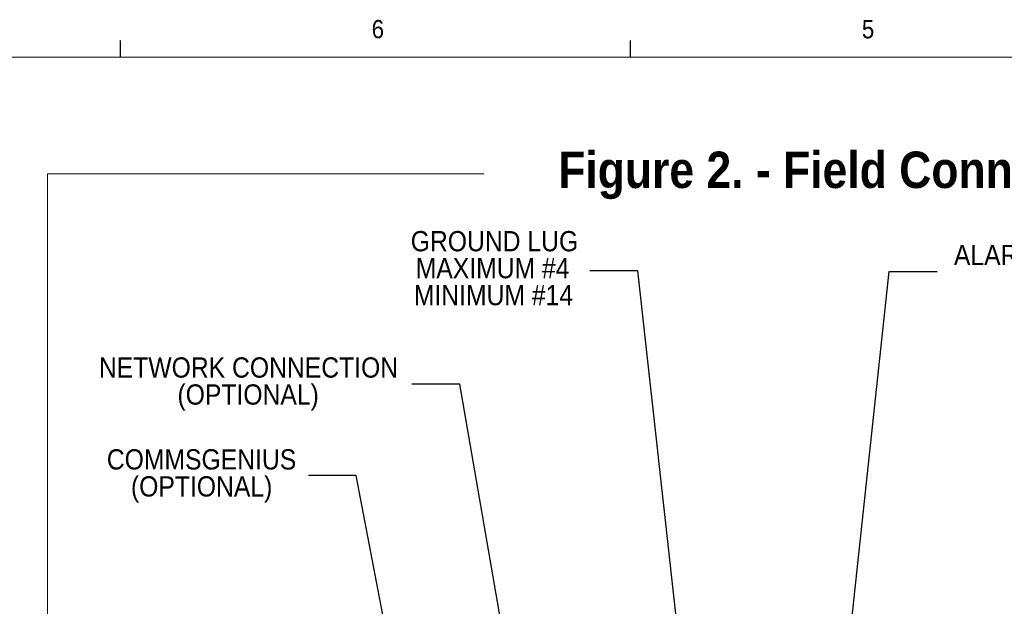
# Paper-space layout '5' of a CAD drawing. Header units: inches. Extents: x 1 to 109, y 1 to 85.
# Tile 21 of 26: x 26 to 52, y 69 to 84. Entities that reach past the tile are written whole.
import ezdxf

# ---------------------------------------------------------------- set-up
doc = ezdxf.new("R2010")
doc.units = ezdxf.units.IN
doc.header["$MEASUREMENT"] = 0
doc.layers.add('FORMAT', color=7, linetype='Continuous')
doc.styles.add('SLDTEXTSTYLE0', font='GOTHIC.TTF', dxfattribs={"width": 0.913})
doc.styles.add('SLDTEXTSTYLE1', font='GOTHICB.TTF', dxfattribs={"width": 0.913})
doc.styles.get("Standard").update_dxf_attribs({"font": 'GOTHIC.TTF'})
doc.dimstyles.new('SLDDIMSTYLE4', dxfattribs={"dimtxt": 0.18, "dimasz": 0.65, "dimexe": 0, "dimexo": 0.0625, "dimgap": 0, "dimtad": 0, "dimtih": 1, "dimtoh": 1, "dimdec": 0, "dimrnd": 1e-09, "dimzin": 0, "dimdsep": 46, "dimtxsty": 'Standard', "dimsah": 1, "dimcen": 0.09, "dimadec": 0, "dimazin": 0, "dimtfac": 0.65, "dimtdec": 0, "dimtofl": 0, "dimtmove": 0, "dimatfit": 3, "dimfxl": 1, "dimfrac": 2, "dimtolj": 1, "dimtzin": 0, "dimarcsym": 0})

# ---------------------------------------------------------------- blocks, each defined once
blk = doc.blocks.new('SW_NOTE_27')
at = {"color": 0, "linetype": 'Continuous', "lineweight": 0, "ltscale": 5, "char_height": 0.52083, "attachment_point": 2, "style": 'SLDTEXTSTYLE0'}
for s, insert in [('ALARM CONNECTIONS (OPTIONAL)', (5.875, 0.684)), ('SEE FIGURE 3', (5.999, -0.011))]:
    blk.add_mtext(s, dxfattribs=dict(at, insert=insert))
blk = doc.blocks.new('SW_NOTE_33')
at = {"color": 0, "linetype": 'Continuous', "lineweight": 0, "ltscale": 5, "attachment_point": 2, "style": 'SLDTEXTSTYLE0'}
for s, insert, char_height in [('GROUND LUG', (-2.456, 1.028), 0.5208), ('MAXIMUM #4', (-2.504, 0.334), 0.5208), ('MINIMUM #14', (-2.482, -0.36), 0.52083)]:
    blk.add_mtext(s, dxfattribs=dict(at, insert=insert, char_height=char_height))
blk = doc.blocks.new('SW_NOTE_37')
at = {"color": 0, "linetype": 'Continuous', "lineweight": 0, "ltscale": 5, "attachment_point": 2, "style": 'SLDTEXTSTYLE0'}
for s, insert, char_height in [('COMMSGENIUS', (-2.752, 0.676), 0.52083), ('(OPTIONAL)', (-2.749, -0.019), 0.5208)]:
    blk.add_mtext(s, dxfattribs=dict(at, insert=insert, char_height=char_height))
blk = doc.blocks.new('SW_NOTE_38')
at = {"color": 0, "linetype": 'Continuous', "lineweight": 0, "ltscale": 5, "attachment_point": 2, "style": 'SLDTEXTSTYLE0'}
for s, insert, char_height in [('NETWORK CONNECTION', (-4.207, 0.687), 0.52083), ('(OPTIONAL)', (-4.216, -0.008), 0.5208)]:
    blk.add_mtext(s, dxfattribs=dict(at, insert=insert, char_height=char_height))

psp = doc.layouts.new('5')

# ---------------------------------------------------------------- linework, layer by layer
at = {"color": 7, "linetype": 'Continuous', "lineweight": 0, "ltscale": 5}
for q in [(38.214, 80.296), (26.984, 42.241)]:
    psp.add_line((26.984, 80.296), q, dxfattribs=at)
at = {"layer": 'FORMAT', "ltscale": 5}
for p, q in [((28.864, 83.303), (28.864, 83.727)), ((41.989, 83.303), (41.989, 83.727))]:
    psp.add_line(p, q, dxfattribs=at)
at = {"layer": 'FORMAT', "lineweight": 0, "ltscale": 5}
psp.add_line((2.614, 83.303), (107.614, 83.303), dxfattribs=at)

# ---------------------------------------------------------------- block references
at = {"color": 7, "linetype": 'Continuous', "lineweight": 0, "ltscale": 5}
for name, p in [('SW_NOTE_33', (40.943, 77.796)), ('SW_NOTE_27', (49.877, 77.783)), ('SW_NOTE_38', (36.364, 74.886)), ('SW_NOTE_37', (33.7, 72.532))]:
    psp.add_blockref(name, p, dxfattribs=at)

# ---------------------------------------------------------------- texts
at = {"color": 7, "linetype": 'Continuous', "lineweight": 0, "ltscale": 5, "insert": (40.127, 80.869), "char_height": 0.9375, "attachment_point": 1, "style": 'SLDTEXTSTYLE1'}
psp.add_mtext('Figure 2. - Field Connections', dxfattribs=at)
at = {"layer": 'FORMAT', "color": 7, "ltscale": 5, "char_height": 0.469, "attachment_point": 1, "style": 'SLDTEXTSTYLE0'}
for s, insert in [('6', (35.327, 84.256)), ('5', (47.943, 84.253))]:
    psp.add_mtext(s, dxfattribs=dict(at, insert=insert))

# ---------------------------------------------------------------- leaders
at = {"color": 7, "linetype": 'Continuous', "lineweight": 0, "ltscale": 5}
for points in [[(44.297, 58.785), (42.173, 77.796), (40.943, 77.796)], [(47.354, 65.8), (48.647, 77.783), (49.877, 77.783)], [(39.456, 64.142), (37.595, 74.886), (36.364, 74.886)], [(49.92, 56.944), (55.088, 74.925), (56.318, 74.925)], [(36.385, 64.879), (34.93, 72.532), (33.7, 72.532)]]:
    psp.add_leader(points, dimstyle='SLDDIMSTYLE4', dxfattribs=at)

doc.saveas('drawing.dxf')
